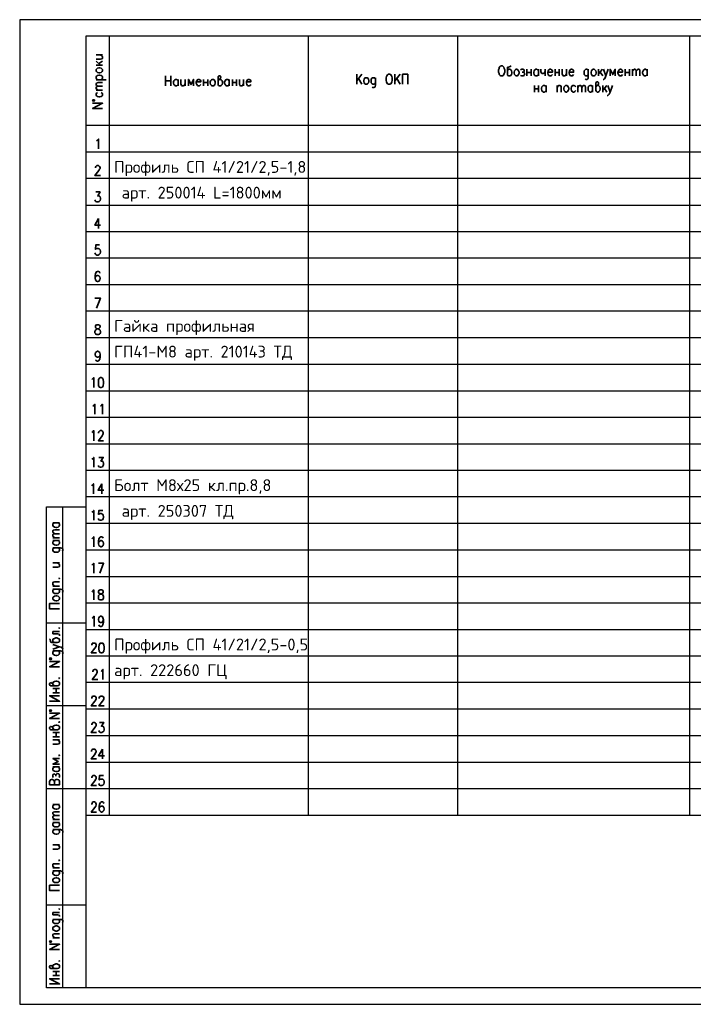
# Model space of a CAD drawing. Header units: millimetres. Extents: x -2 to 2563, y -5 to 295.
# Tile 6 of 13: x 854 to 1060, y -5 to 295. Entities that reach past the tile are written whole.
import ezdxf

# ---------------------------------------------------------------- set-up
doc = ezdxf.new("R2010")
doc.units = ezdxf.units.MM
doc.layers.add('Cont', color=6, linetype='Continuous')
doc.styles.add('Isocpeur', font='isocpeur.ttf')

msp = doc.modelspace()

# ---------------------------------------------------------------- linework, layer by layer
at = {"color": 7, "linetype": 'Continuous', "lineweight": 25}
for p, q in [((854.48, 295.21), (854.48, -4.57)), ((1278.51, 295.21), (854.48, 295.21)), ((1273.53, 254.84), (874.66, 254.84)), ((1273.53, 246.81), (874.66, 246.81)), ((1273.53, 238.68), (874.66, 238.68)), ((1273.53, 230.64), (874.66, 230.64)), ((1273.53, 222.6), (874.66, 222.6)), ((1273.53, 214.48), (874.66, 214.48)), ((1273.53, 206.44), (874.66, 206.44)), ((1273.53, 198.31), (874.66, 198.31)), ((1273.53, 190.27), (874.66, 190.27)), ((1273.53, 182.15), (874.66, 182.15)), ((1273.53, 174.11), (874.66, 174.11)), ((1273.53, 165.98), (874.66, 165.98)), ((1273.53, 157.94), (874.66, 157.94)), ((1273.53, 149.91), (874.66, 149.91)), ((1273.53, 141.78), (874.66, 141.78)), ((1273.53, 133.74), (874.66, 133.74)), ((1273.53, 125.62), (874.66, 125.62)), ((1273.53, 117.58), (874.66, 117.58)), ((1273.53, 109.45), (874.66, 109.45)), ((1273.53, 101.41), (874.66, 101.41)), ((1273.53, 93.37), (874.66, 93.37)), ((1273.53, 85.25), (874.66, 85.25)), ((1273.53, 77.21), (874.66, 77.21)), ((1273.53, 69.08), (874.66, 69.08)), ((1273.53, 61.04), (874.66, 61.04)), ((854.48, -4.57), (1278.51, -4.57))]:
    msp.add_line(p, q, dxfattribs=at)
at = {"color": 7, "linetype": 'Continuous', "lineweight": 35}
for p, q in [((877.72, 284.47), (879.73, 284.47)), ((877.72, 282.54), (879.12, 281.32)), ((878.59, 281.84), (879.73, 282.63)), ((877.72, 281.32), (879.73, 281.32)), ((1008.87, 280.1), (1008.87, 278.09)), ((1008.87, 279.14), (1010.18, 279.14)), ((1010.18, 280.1), (1010.18, 278.09)), ((1012.37, 280.1), (1012.37, 278.09)), ((1014.46, 280.1), (1014.46, 278.09)), ((1017.44, 280.1), (1017.44, 278.09)), ((1017.44, 279.14), (1018.75, 279.14)), ((1018.75, 280.1), (1018.75, 278.09)), ((1020.93, 280.1), (1020.93, 278.09)), ((1030.72, 280.1), (1030.72, 278.09)), ((1031.85, 280.1), (1030.72, 278.7)), ((1031.15, 279.22), (1032.03, 278.09)), ((1038.84, 280.1), (1038.84, 278.09)), ((1038.84, 279.14), (1040.07, 279.14)), ((1040.07, 280.1), (1040.07, 278.09)), ((1041.03, 280.1), (1041.03, 278.09)), ((1045.48, 280.1), (1045.48, 278.09)), ((877.72, 276.95), (880.78, 276.95)), ((898.87, 278.09), (898.87, 275.03)), ((898.87, 276.6), (900.53, 276.6)), ((900.53, 275.03), (900.53, 278.09)), ((902.71, 277.04), (902.71, 275.03)), ((904.89, 277.04), (904.89, 275.03)), ((910.4, 277.04), (910.4, 275.03)), ((910.4, 276.08), (911.71, 276.08)), ((911.71, 277.04), (911.71, 275.03)), ((918.26, 277.04), (918.26, 275.03)), ((919.22, 277.04), (919.22, 275.03)), ((919.22, 276.08), (920.45, 276.08)), ((920.45, 277.04), (920.45, 275.03)), ((922.63, 277.04), (922.63, 275.03)), ((958.63, 278.61), (957.06, 276.6)), ((957.06, 278.61), (957.06, 275.55)), ((958.63, 275.55), (957.58, 277.3)), ((970.34, 278.61), (968.68, 276.6)), ((968.68, 278.61), (968.68, 275.55)), ((970.34, 275.55), (969.29, 277.3)), ((877.72, 273.72), (879.73, 273.72)), ((1011.23, 275.2), (1011.23, 273.19)), ((1011.23, 274.15), (1012.45, 274.15)), ((1012.45, 275.2), (1012.45, 273.19)), ((1014.73, 275.2), (1014.73, 273.19)), ((1018.05, 275.2), (1018.05, 273.19)), ((1024.34, 275.2), (1024.34, 273.19)), ((1028.88, 275.2), (1028.88, 273.19)), ((1032.03, 275.2), (1032.03, 273.19)), ((1033.16, 275.2), (1032.03, 273.72)), ((1032.46, 274.33), (1033.25, 273.19)), ((878.51, 234.66), (878.51, 231.6)), ((879.47, 153.93), (879.47, 150.87)), ((864.61, 142.04), (866.62, 142.04)), ((864.61, 137.5), (866.62, 137.5)), ((864.61, 136.63), (866.62, 136.63)), ((864.61, 129.81), (866.62, 129.81)), ((864.61, 122.73), (866.62, 122.73)), ((864.61, 108.93), (866.62, 108.93)), ((864.61, 91.54), (866.62, 91.54)), ((864.61, 90.23), (866.62, 90.23)), ((865.58, 90.23), (865.58, 91.54)), ((864.61, 78.17), (866.62, 78.17)), ((865.58, 76.86), (865.58, 78.17)), ((864.61, 76.86), (866.62, 76.86)), ((864.61, 75.99), (866.62, 75.99)), ((879.64, 73.1), (879.64, 70.13)), ((864.61, 67.69), (866.62, 67.69)), ((864.61, 56.24), (866.62, 56.24)), ((864.61, 51.7), (866.62, 51.7)), ((864.61, 50.82), (866.62, 50.82)), ((864.61, 44.01), (866.62, 44.01)), ((864.61, 36.93), (866.62, 36.93)), ((864.61, 23.39), (866.62, 23.39)), ((864.61, 15.7), (866.62, 15.7)), ((864.61, 5.39), (866.62, 5.39)), ((864.61, 4.16), (866.62, 4.16)), ((865.58, 4.16), (865.58, 5.39))]:
    msp.add_line(p, q, dxfattribs=at)
for points in [[(877.72, 283.24), (879.12, 283.24), (879.56, 283.33), (879.73, 283.59), (879.73, 283.94), (879.56, 284.12), (879.12, 284.47)], [(1004.07, 281.15), (1003.8, 280.97), (1003.28, 280.8), (1003.02, 280.71), (1002.93, 280.36), (1002.93, 278.7), (1003.02, 278.35), (1003.11, 278.26), (1003.37, 278.09), (1003.72, 278.09), (1003.98, 278.26), (1004.15, 278.52), (1004.33, 278.96), (1004.33, 279.22), (1004.15, 279.66), (1004.07, 279.83), (1003.98, 279.92), (1003.72, 280.1), (1003.37, 280.1), (1003.11, 279.92), (1002.93, 279.66)], [(1006.95, 279.92), (1007.3, 280.1), (1007.65, 280.1), (1008, 279.92), (1008.09, 279.66), (1008, 279.4), (1007.74, 279.22), (1007.39, 279.22)], [(1007.74, 279.22), (1008, 279.14), (1008.09, 278.96), (1008.26, 278.7), (1008.09, 278.35), (1008, 278.26), (1007.74, 278.09), (1007.3, 278.09), (1006.95, 278.26)], [(1012.37, 278.52), (1012.11, 278.26), (1011.93, 278.09), (1011.58, 278.09), (1011.32, 278.26), (1011.23, 278.35), (1011.14, 278.52), (1010.97, 278.96), (1010.97, 279.22), (1011.14, 279.66), (1011.32, 279.92), (1011.58, 280.1), (1011.93, 280.1), (1012.11, 279.92), (1012.37, 279.66)], [(1013.15, 280.1), (1013.15, 279.4), (1013.33, 278.96), (1013.5, 278.79), (1013.85, 278.79), (1014.11, 278.96), (1014.46, 279.4)], [(1015.25, 279.22), (1016.65, 279.22), (1016.65, 279.57), (1016.56, 279.83), (1016.39, 279.92), (1016.21, 280.1), (1015.86, 280.1), (1015.6, 279.92), (1015.34, 279.66), (1015.25, 279.22), (1015.25, 278.96), (1015.34, 278.52), (1015.6, 278.26), (1015.86, 278.09), (1016.21, 278.09), (1016.39, 278.26), (1016.65, 278.52)], [(1019.62, 280.1), (1019.62, 278.7), (1019.79, 278.26), (1019.97, 278.09), (1020.32, 278.09), (1020.58, 278.26), (1020.93, 278.7)], [(1021.72, 279.22), (1023.11, 279.22), (1023.11, 279.57), (1023.03, 279.83), (1022.85, 279.92), (1022.68, 280.1), (1022.33, 280.1), (1022.07, 279.92), (1021.8, 279.66), (1021.72, 279.22), (1021.72, 278.96), (1021.8, 278.52), (1022.07, 278.26), (1022.33, 278.09), (1022.68, 278.09), (1022.85, 278.26), (1023.11, 278.52)], [(1027.57, 279.66), (1027.48, 279.83), (1027.4, 279.92), (1027.13, 280.1), (1026.78, 280.1), (1026.61, 279.92), (1026.35, 279.66), (1026.26, 279.22), (1026.26, 278.96), (1026.35, 278.52), (1026.61, 278.26), (1026.78, 278.09), (1027.13, 278.09), (1027.4, 278.26), (1027.57, 278.52)], [(1027.57, 280.1), (1027.57, 277.82), (1027.48, 277.39), (1027.4, 277.21), (1027.13, 277.04), (1026.78, 277.04), (1026.61, 277.21)], [(1032.2, 280.1), (1032.9, 278.09), (1033.6, 280.1)], [(1035.78, 278.09), (1035.78, 280.1), (1035, 278.52), (1034.21, 280.1), (1034.21, 278.09)], [(1036.57, 279.22), (1037.97, 279.22), (1037.97, 279.57), (1037.88, 279.83), (1037.79, 279.92), (1037.53, 280.1), (1037.18, 280.1), (1036.92, 279.92), (1036.75, 279.66), (1036.57, 279.22), (1036.57, 278.96), (1036.75, 278.52), (1036.92, 278.26), (1037.18, 278.09), (1037.53, 278.09), (1037.79, 278.26), (1037.97, 278.52)], [(1041.03, 279.57), (1041.38, 279.92), (1041.55, 280.1), (1041.81, 280.1), (1042.08, 279.92), (1042.16, 279.57), (1042.16, 278.09)], [(1042.16, 279.57), (1042.51, 279.92), (1042.69, 280.1), (1042.95, 280.1), (1043.21, 279.92), (1043.3, 279.57), (1043.3, 278.09)], [(1045.48, 278.52), (1045.22, 278.26), (1045.05, 278.09), (1044.7, 278.09), (1044.43, 278.26), (1044.35, 278.35), (1044.26, 278.52), (1044.08, 278.96), (1044.08, 279.22), (1044.26, 279.66), (1044.43, 279.92), (1044.7, 280.1), (1045.05, 280.1), (1045.22, 279.92), (1045.48, 279.66)], [(878.16, 276.95), (877.9, 277.21), (877.72, 277.48), (877.72, 277.82), (877.9, 278), (878.16, 278.26), (878.59, 278.35), (878.86, 278.35), (879.29, 278.26), (879.56, 278), (879.73, 277.82), (879.73, 277.48), (879.56, 277.21), (879.29, 276.95)], [(878.33, 274.94), (877.9, 275.2), (877.72, 275.47), (877.72, 275.73), (877.9, 275.9), (878.33, 276.08), (879.73, 276.08)], [(902.71, 275.47), (902.45, 275.2), (902.27, 275.03), (901.92, 275.03), (901.66, 275.2), (901.57, 275.38), (901.4, 275.47), (901.31, 275.9), (901.31, 276.25), (901.4, 276.6), (901.66, 276.95), (901.92, 277.04), (902.27, 277.04), (902.45, 276.95), (902.71, 276.6)], [(903.58, 277.04), (903.58, 275.64), (903.76, 275.2), (903.93, 275.03), (904.28, 275.03), (904.55, 275.2), (904.89, 275.64)], [(907.43, 275.03), (907.43, 277.04), (906.64, 275.47), (905.86, 277.04), (905.86, 275.03)], [(908.22, 276.25), (909.61, 276.25), (909.61, 276.51), (909.53, 276.78), (909.35, 276.95), (909.18, 277.04), (908.83, 277.04), (908.56, 276.95), (908.39, 276.6), (908.22, 276.25), (908.22, 275.9), (908.39, 275.47), (908.56, 275.2), (908.83, 275.03), (909.18, 275.03), (909.35, 275.2), (909.61, 275.47)], [(914.86, 276.6), (915.03, 276.95), (915.29, 277.04), (915.64, 277.39), (915.73, 277.65), (915.64, 277.91), (915.47, 278.09), (915.12, 278.09), (914.94, 277.91), (914.86, 277.82), (914.86, 275.64), (914.94, 275.38), (915.03, 275.2), (915.29, 275.03), (915.64, 275.03), (915.82, 275.2), (916.08, 275.47), (916.17, 275.9), (916.17, 276.25), (916.08, 276.6), (915.82, 276.95), (915.64, 277.04), (915.29, 277.04)], [(918.26, 275.47), (918.09, 275.2), (917.83, 275.03), (917.48, 275.03), (917.21, 275.2), (917.13, 275.38), (917.04, 275.47), (916.87, 275.9), (916.87, 276.25), (917.04, 276.6), (917.21, 276.95), (917.48, 277.04), (917.83, 277.04), (918.09, 276.95), (918.26, 276.6)], [(921.41, 277.04), (921.41, 275.64), (921.5, 275.2), (921.76, 275.03), (922.11, 275.03), (922.28, 275.2), (922.63, 275.64)], [(923.51, 276.25), (924.82, 276.25), (924.82, 276.51), (924.73, 276.78), (924.64, 276.95), (924.38, 277.04), (924.03, 277.04), (923.86, 276.95), (923.59, 276.6), (923.51, 276.25), (923.51, 275.9), (923.59, 275.47), (923.86, 275.2), (924.03, 275.03), (924.38, 275.03), (924.64, 275.2), (924.82, 275.47)], [(962.83, 277.13), (962.65, 277.3), (962.56, 277.48), (962.3, 277.56), (961.95, 277.56), (961.78, 277.48), (961.51, 277.13), (961.43, 276.69), (961.43, 276.43), (961.51, 275.99), (961.78, 275.73), (961.95, 275.55), (962.3, 275.55), (962.56, 275.73), (962.83, 275.99)], [(962.83, 277.56), (962.83, 275.29), (962.65, 274.85), (962.56, 274.68), (962.3, 274.59), (961.95, 274.59), (961.78, 274.68)], [(971.04, 275.55), (971.04, 278.61), (972.61, 278.61), (972.61, 275.55)], [(1029.84, 274.77), (1030.02, 275.03), (1030.28, 275.2), (1030.63, 275.47), (1030.72, 275.82), (1030.63, 276.08), (1030.45, 276.25), (1030.1, 276.25), (1029.93, 276.08), (1029.84, 275.9), (1029.84, 273.72), (1029.93, 273.46), (1030.02, 273.37), (1030.28, 273.19), (1030.63, 273.19), (1030.8, 273.37), (1031.07, 273.63), (1031.15, 274.07), (1031.15, 274.33), (1031.07, 274.77), (1030.8, 275.03), (1030.63, 275.2), (1030.28, 275.2)], [(1032.9, 278.09), (1032.73, 277.48), (1032.46, 277.21), (1032.2, 277.04), (1032.11, 277.04)], [(878.33, 273.72), (877.9, 274.07), (877.72, 274.33), (877.72, 274.59), (877.9, 274.77), (878.33, 274.94), (879.73, 274.94)], [(878.16, 273.02), (877.9, 272.84), (877.72, 272.58), (877.72, 272.23), (877.9, 272.06), (878.16, 271.8), (878.59, 271.71), (878.86, 271.71), (879.29, 271.8), (879.56, 272.06), (879.73, 272.23), (879.73, 272.58), (879.56, 272.84), (879.29, 273.02)], [(1014.73, 273.63), (1014.46, 273.37), (1014.2, 273.19), (1013.85, 273.19), (1013.68, 273.37), (1013.5, 273.46), (1013.42, 273.63), (1013.33, 274.07), (1013.33, 274.33), (1013.42, 274.77), (1013.68, 275.03), (1013.85, 275.2), (1014.2, 275.2), (1014.46, 275.03), (1014.73, 274.77)], [(1018.05, 274.59), (1018.4, 275.03), (1018.57, 275.2), (1018.92, 275.2), (1019.18, 275.03), (1019.27, 274.77), (1019.27, 273.19)], [(1023.73, 274.77), (1023.46, 275.03), (1023.2, 275.2), (1022.85, 275.2), (1022.68, 275.03), (1022.42, 274.77), (1022.33, 274.33), (1022.33, 274.07), (1022.42, 273.63), (1022.68, 273.37), (1022.85, 273.19), (1023.2, 273.19), (1023.46, 273.37), (1023.73, 273.63)], [(1024.34, 274.59), (1024.69, 275.03), (1024.95, 275.2), (1025.21, 275.2), (1025.39, 275.03), (1025.56, 274.59), (1025.56, 273.19)], [(1025.56, 274.59), (1025.91, 275.03), (1026.09, 275.2), (1026.35, 275.2), (1026.61, 275.03), (1026.7, 274.59), (1026.7, 273.19)], [(1028.88, 273.63), (1028.62, 273.37), (1028.44, 273.19), (1028.09, 273.19), (1027.83, 273.37), (1027.75, 273.46), (1027.57, 273.63), (1027.48, 274.07), (1027.48, 274.33), (1027.57, 274.77), (1027.83, 275.03), (1028.09, 275.2), (1028.44, 275.2), (1028.62, 275.03), (1028.88, 274.77)], [(1034.21, 273.19), (1033.95, 272.58), (1033.69, 272.32), (1033.51, 272.15), (1033.34, 272.15)], [(1033.51, 275.2), (1034.21, 273.19), (1034.91, 275.2)], [(879.73, 268.21), (876.67, 268.21), (879.73, 269.79), (876.67, 269.79)], [(877.9, 258.34), (878.16, 258.51), (878.51, 258.86), (878.51, 255.89)], [(877.55, 250.13), (877.55, 250.21), (877.63, 250.56), (877.72, 250.65), (877.98, 250.83), (878.42, 250.83), (878.68, 250.65), (878.77, 250.56), (878.94, 250.21), (878.94, 249.95), (878.77, 249.69), (878.59, 249.25), (877.37, 247.77), (879.03, 247.77)], [(877.63, 242.79), (878.94, 242.79), (878.25, 241.56), (878.59, 241.56), (878.77, 241.48), (878.94, 241.3), (879.03, 240.86), (879.03, 240.6), (878.94, 240.17), (878.68, 239.9), (878.33, 239.73), (877.98, 239.73), (877.63, 239.9), (877.55, 239.99), (877.37, 240.34)], [(878.51, 234.66), (877.37, 232.65), (879.12, 232.65)], [(878.77, 226.62), (877.63, 226.62), (877.55, 225.31), (877.63, 225.49), (877.98, 225.57), (878.33, 225.57), (878.68, 225.49), (878.94, 225.14), (879.03, 224.7), (879.03, 224.44), (878.94, 224), (878.68, 223.74), (878.33, 223.56), (877.98, 223.56), (877.63, 223.74), (877.55, 223.83), (877.37, 224.18)], [(878.86, 218.06), (878.77, 218.41), (878.42, 218.5), (878.16, 218.5), (877.81, 218.41), (877.55, 217.97), (877.46, 217.19), (877.46, 216.49), (877.55, 215.96), (877.81, 215.61), (878.16, 215.53), (878.25, 215.53), (878.59, 215.61), (878.86, 215.96), (878.94, 216.4), (878.94, 216.49), (878.86, 216.92), (878.59, 217.19), (878.25, 217.36), (878.16, 217.36), (877.81, 217.19), (877.55, 216.92), (877.46, 216.49)], [(877.9, 207.4), (879.03, 210.46), (877.37, 210.46)], [(878.94, 193.24), (878.86, 192.81), (878.59, 192.55), (878.25, 192.46), (878.16, 192.46), (877.81, 192.55), (877.55, 192.81), (877.46, 193.24), (877.46, 193.42), (877.55, 193.86), (877.81, 194.12), (878.16, 194.29), (878.25, 194.29), (878.59, 194.12), (878.86, 193.86), (878.94, 193.24), (878.94, 192.55), (878.86, 191.85), (878.59, 191.41), (878.25, 191.24), (878.07, 191.24), (877.72, 191.41), (877.55, 191.67)], [(876.41, 185.64), (876.67, 185.82), (877.02, 186.25), (877.02, 183.2)], [(876.76, 177.6), (877.02, 177.69), (877.37, 178.13), (877.37, 175.07)], [(879.12, 177.6), (879.29, 177.69), (879.64, 178.13), (879.64, 175.07)], [(876.41, 169.48), (876.67, 169.65), (877.02, 170.09), (877.02, 167.03)], [(878.51, 169.3), (878.51, 169.48), (878.59, 169.74), (878.77, 169.92), (878.94, 170.09), (879.47, 170.09), (879.64, 169.92), (879.82, 169.74), (879.91, 169.48), (879.91, 169.22), (879.82, 168.87), (879.56, 168.52), (878.42, 167.03), (879.99, 167.03)], [(876.41, 161.44), (876.67, 161.53), (877.02, 161.96), (877.02, 158.99)], [(878.59, 161.96), (879.91, 161.96), (879.21, 160.83), (879.56, 160.83), (879.82, 160.65), (879.91, 160.57), (879.99, 160.13), (879.99, 159.78), (879.91, 159.43), (879.64, 159.08), (879.29, 158.99), (878.94, 158.99), (878.59, 159.08), (878.51, 159.26), (878.42, 159.52)], [(876.41, 153.31), (876.58, 153.49), (876.93, 153.93), (876.93, 150.87)], [(879.47, 153.93), (878.33, 151.92), (880.08, 151.92)], [(876.41, 145.28), (876.67, 145.36), (877.02, 145.8), (877.02, 142.83)], [(879.82, 145.8), (878.59, 145.8), (878.51, 144.58), (878.59, 144.66), (878.94, 144.84), (879.29, 144.84), (879.64, 144.66), (879.91, 144.4), (879.99, 143.96), (879.99, 143.7), (879.91, 143.27), (879.64, 142.92), (879.29, 142.83), (878.94, 142.83), (878.59, 142.92), (878.51, 143.09), (878.42, 143.35)], [(866.19, 142.04), (866.45, 141.78), (866.62, 141.61), (866.62, 141.26), (866.45, 140.99), (866.36, 140.91), (866.19, 140.73), (865.75, 140.64), (865.49, 140.64), (865.05, 140.73), (864.7, 140.99), (864.61, 141.26), (864.61, 141.61), (864.7, 141.78), (865.05, 142.04)], [(865.14, 138.72), (864.7, 139.07), (864.61, 139.25), (864.61, 139.51), (864.7, 139.77), (865.14, 139.86), (866.62, 139.86)], [(865.14, 137.5), (864.7, 137.85), (864.61, 138.11), (864.61, 138.37), (864.7, 138.55), (865.14, 138.72), (866.62, 138.72)], [(866.19, 136.63), (866.45, 136.36), (866.62, 136.19), (866.62, 135.84), (866.45, 135.58), (866.36, 135.49), (866.19, 135.31), (865.75, 135.23), (865.49, 135.23), (865.05, 135.31), (864.7, 135.58), (864.61, 135.84), (864.61, 136.19), (864.7, 136.36), (865.05, 136.63)], [(876.41, 137.15), (876.67, 137.32), (877.02, 137.76), (877.02, 134.7)], [(879.91, 137.32), (879.82, 137.59), (879.47, 137.76), (879.21, 137.76), (878.86, 137.59), (878.59, 137.15), (878.51, 136.45), (878.51, 135.75), (878.59, 135.14), (878.86, 134.88), (879.21, 134.7), (879.29, 134.7), (879.64, 134.88), (879.91, 135.14), (879.99, 135.58), (879.99, 135.75), (879.91, 136.19), (879.64, 136.45), (879.29, 136.63), (879.21, 136.63), (878.86, 136.45), (878.59, 136.19), (878.51, 135.75)], [(865.05, 134.44), (864.88, 134.27), (864.7, 134.18), (864.61, 134), (864.61, 133.65), (864.7, 133.39), (865.05, 133.13), (865.49, 133.04), (865.75, 133.04), (866.19, 133.13), (866.45, 133.39), (866.62, 133.65), (866.62, 134), (866.45, 134.18), (866.19, 134.44)], [(864.61, 134.44), (866.89, 134.44), (867.32, 134.27), (867.5, 134.18), (867.59, 134), (867.59, 133.65), (867.5, 133.39)], [(864.61, 128.5), (866.01, 128.5), (866.45, 128.67), (866.62, 128.85), (866.62, 129.2), (866.45, 129.46), (866.01, 129.81)], [(876.41, 129.11), (876.67, 129.29), (877.02, 129.72), (877.02, 126.66)], [(878.86, 126.66), (879.99, 129.72), (878.42, 129.72)], [(865.14, 122.73), (864.7, 123.08), (864.61, 123.34), (864.61, 123.69), (864.7, 123.96), (865.05, 124.04), (866.62, 124.04)], [(865.05, 121.86), (864.88, 121.77), (864.7, 121.6), (864.61, 121.42), (864.61, 121.07), (864.7, 120.81), (865.05, 120.55), (865.49, 120.46), (865.75, 120.46), (866.19, 120.55), (866.45, 120.81), (866.62, 121.07), (866.62, 121.42), (866.45, 121.6), (866.19, 121.86)], [(864.61, 121.86), (866.89, 121.86), (867.32, 121.77), (867.5, 121.6), (867.59, 121.42), (867.59, 121.07), (867.5, 120.81)], [(876.41, 120.98), (876.67, 121.16), (877.02, 121.6), (877.02, 118.54)], [(866.62, 115.83), (863.57, 115.83), (863.57, 117.49), (866.62, 117.49)], [(876.5, 112.95), (876.76, 113.12), (877.11, 113.56), (877.11, 110.5)], [(879.99, 112.51), (879.82, 112.07), (879.64, 111.81), (879.29, 111.64), (879.12, 111.64), (878.77, 111.81), (878.59, 112.07), (878.42, 112.51), (878.42, 112.68), (878.59, 113.12), (878.77, 113.38), (879.12, 113.56), (879.29, 113.56), (879.64, 113.38), (879.82, 113.12), (879.99, 112.51), (879.99, 111.81), (879.82, 111.11), (879.64, 110.67), (879.29, 110.5), (879.03, 110.5), (878.68, 110.67), (878.59, 110.94)], [(864.61, 108.93), (864.61, 108.23), (866.01, 108.23), (866.45, 108.14), (866.62, 107.88), (866.62, 107.62)], [(863.57, 106.74), (863.74, 106.48), (863.83, 105.96), (864, 105.69), (864.26, 105.61), (866.01, 105.61), (866.36, 105.69), (866.45, 105.78), (866.62, 106.04), (866.62, 106.39), (866.45, 106.66), (866.19, 106.83), (865.75, 107), (865.49, 107), (865.05, 106.83), (864.88, 106.74), (864.7, 106.66), (864.61, 106.39), (864.61, 106.04), (864.7, 105.78), (865.05, 105.61)], [(864.61, 103.6), (866.62, 104.3), (864.61, 105)], [(876.41, 104.73), (876.41, 104.91), (876.5, 105.17), (876.58, 105.34), (876.85, 105.43), (877.28, 105.43), (877.55, 105.34), (877.63, 105.17), (877.72, 104.91), (877.72, 104.56), (877.63, 104.3), (877.37, 103.86), (876.24, 102.46), (877.9, 102.46)], [(865.05, 103.07), (864.88, 102.9), (864.7, 102.81), (864.61, 102.55), (864.61, 102.2), (864.7, 102.02), (865.05, 101.76), (865.49, 101.67), (865.75, 101.67), (866.19, 101.76), (866.45, 102.02), (866.62, 102.2), (866.62, 102.55), (866.45, 102.81), (866.19, 103.07)], [(864.61, 103.07), (866.89, 103.07), (867.32, 102.9), (867.5, 102.81), (867.59, 102.55), (867.59, 102.2), (867.5, 102.02)], [(866.62, 104.3), (867.15, 104.12), (867.5, 103.86), (867.59, 103.6), (867.59, 103.51)], [(866.62, 98.18), (863.57, 98.18), (866.62, 99.84), (863.57, 99.84)], [(876.76, 96.69), (876.76, 96.78), (876.85, 97.04), (876.93, 97.22), (877.2, 97.39), (877.63, 97.39), (877.9, 97.22), (877.98, 97.04), (878.07, 96.78), (878.07, 96.52), (877.98, 96.26), (877.72, 95.82), (876.58, 94.34), (878.25, 94.34)], [(879.29, 96.78), (879.47, 96.96), (879.82, 97.39), (879.82, 94.34)], [(865.05, 92.41), (864.7, 92.68), (864.61, 92.85), (864.26, 93.2), (864, 93.37), (863.74, 93.2), (863.57, 93.11), (863.57, 92.76), (863.74, 92.5), (863.83, 92.41), (866.01, 92.41), (866.36, 92.5), (866.45, 92.68), (866.62, 92.85), (866.62, 93.2), (866.45, 93.46), (866.19, 93.72), (865.75, 93.81), (865.49, 93.81), (865.05, 93.72), (864.7, 93.46), (864.61, 93.2), (864.61, 92.85)], [(863.57, 87.69), (866.62, 87.69), (863.57, 89.35), (866.62, 89.35)], [(876.41, 88.57), (876.41, 88.74), (876.5, 89.01), (876.58, 89.18), (876.85, 89.27), (877.28, 89.27), (877.55, 89.18), (877.63, 89.01), (877.72, 88.74), (877.72, 88.39), (877.63, 88.13), (877.37, 87.69), (876.24, 86.3), (877.9, 86.3)], [(878.68, 88.57), (878.68, 88.74), (878.77, 89.01), (878.94, 89.18), (879.12, 89.27), (879.64, 89.27), (879.82, 89.18), (879.99, 89.01), (880.08, 88.74), (880.08, 88.39), (879.99, 88.13), (879.73, 87.69), (878.59, 86.3), (880.17, 86.3)], [(866.62, 82.45), (863.57, 82.45), (866.62, 84.02), (863.57, 84.02)], [(876.41, 80.53), (876.41, 80.62), (876.5, 80.97), (876.58, 81.05), (876.85, 81.23), (877.28, 81.23), (877.55, 81.05), (877.63, 80.97), (877.72, 80.62), (877.72, 80.36), (877.63, 80.09), (877.37, 79.66), (876.24, 78.17), (877.9, 78.17)], [(878.77, 81.23), (880.08, 81.23), (879.38, 80.09), (879.73, 80.09), (879.99, 79.92), (880.08, 79.74), (880.17, 79.31), (880.17, 79.04), (880.08, 78.61), (879.82, 78.35), (879.47, 78.17), (879.12, 78.17), (878.77, 78.35), (878.68, 78.52), (878.59, 78.78)], [(865.05, 79.04), (864.7, 79.31), (864.61, 79.57), (864.26, 79.92), (864, 80.01), (863.74, 79.92), (863.57, 79.74), (863.57, 79.39), (863.74, 79.22), (863.83, 79.04), (866.01, 79.04), (866.36, 79.22), (866.45, 79.31), (866.62, 79.57), (866.62, 79.92), (866.45, 80.09), (866.19, 80.36), (865.75, 80.44), (865.49, 80.44), (865.05, 80.36), (864.7, 80.09), (864.61, 79.92), (864.61, 79.57)], [(864.61, 74.68), (866.01, 74.68), (866.45, 74.76), (866.62, 75.03), (866.62, 75.37), (866.45, 75.64), (866.01, 75.99)], [(876.32, 72.4), (876.32, 72.58), (876.41, 72.84), (876.58, 73.02), (876.76, 73.1), (877.28, 73.1), (877.46, 73.02), (877.55, 72.84), (877.72, 72.58), (877.72, 72.32), (877.55, 71.97), (877.37, 71.53), (876.24, 70.13), (877.81, 70.13)], [(879.64, 73.1), (878.51, 71.09), (880.25, 71.09)], [(879.64, 73.1), (878.51, 71.09), (880.25, 71.09)], [(866.62, 70.22), (864.61, 70.22), (866.19, 69.35), (864.61, 68.56), (866.62, 68.56)], [(866.19, 67.69), (866.45, 67.42), (866.62, 67.16), (866.62, 66.81), (866.45, 66.64), (866.36, 66.46), (866.19, 66.37), (865.75, 66.29), (865.49, 66.29), (865.05, 66.37), (864.7, 66.64), (864.61, 66.81), (864.61, 67.16), (864.7, 67.42), (865.05, 67.69)], [(863.57, 63.23), (863.57, 62.27), (866.62, 62.27), (866.62, 63.23), (866.45, 63.58), (866.36, 63.75), (866.01, 63.84), (865.58, 63.84), (865.31, 63.75), (865.14, 63.58), (865.05, 63.23), (865.05, 62.27)], [(863.57, 63.23), (863.74, 63.58), (863.83, 63.75), (864.18, 63.84), (864.44, 63.84), (864.7, 63.75), (864.88, 63.58), (865.05, 63.23)], [(864.7, 64.45), (864.61, 64.8), (864.61, 65.15), (864.7, 65.41), (865.05, 65.59), (865.31, 65.41), (865.49, 65.24), (865.49, 64.89)], [(865.49, 65.24), (865.58, 65.41), (865.75, 65.59), (866.01, 65.68), (866.36, 65.59), (866.45, 65.41), (866.62, 65.24), (866.62, 64.8), (866.45, 64.45)], [(876.41, 64.37), (876.41, 64.45), (876.5, 64.8), (876.58, 64.89), (876.85, 65.06), (877.28, 65.06), (877.55, 64.89), (877.63, 64.8), (877.72, 64.45), (877.72, 64.19), (877.63, 63.93), (877.37, 63.49), (876.24, 62.01), (877.9, 62.01)], [(879.99, 65.06), (878.77, 65.06), (878.68, 63.75), (878.77, 63.93), (879.12, 64.02), (879.47, 64.02), (879.82, 63.93), (880.08, 63.67), (880.17, 63.23), (880.17, 62.88), (880.08, 62.44), (879.82, 62.18), (879.47, 62.01), (879.12, 62.01), (878.77, 62.18), (878.68, 62.36), (878.59, 62.62)], [(876.41, 56.24), (876.41, 56.41), (876.5, 56.68), (876.58, 56.85), (876.85, 57.03), (877.28, 57.03), (877.55, 56.85), (877.63, 56.68), (877.72, 56.41), (877.72, 56.15), (877.63, 55.8), (877.37, 55.37), (876.24, 53.97), (877.9, 53.97)], [(880.08, 56.59), (879.99, 56.85), (879.64, 57.03), (879.38, 57.03), (879.03, 56.85), (878.77, 56.41), (878.68, 55.71), (878.68, 54.93), (878.77, 54.4), (879.03, 54.14), (879.38, 53.97), (879.47, 53.97), (879.82, 54.14), (880.08, 54.4), (880.17, 54.84), (880.17, 54.93), (880.08, 55.37), (879.82, 55.71), (879.47, 55.8), (879.38, 55.8), (879.03, 55.71), (878.77, 55.37), (878.68, 54.93)], [(866.19, 56.24), (866.45, 55.98), (866.62, 55.8), (866.62, 55.45), (866.45, 55.19), (866.36, 55.1), (866.19, 54.93), (865.75, 54.84), (865.49, 54.84), (865.05, 54.93), (864.7, 55.19), (864.61, 55.45), (864.61, 55.8), (864.7, 55.98), (865.05, 56.24)], [(865.14, 52.92), (864.7, 53.27), (864.61, 53.44), (864.61, 53.71), (864.7, 53.88), (865.14, 54.05), (866.62, 54.05)], [(865.14, 51.7), (864.7, 52.05), (864.61, 52.31), (864.61, 52.57), (864.7, 52.74), (865.14, 52.92), (866.62, 52.92)], [(866.19, 50.82), (866.45, 50.56), (866.62, 50.39), (866.62, 50.04), (866.45, 49.77), (866.36, 49.69), (866.19, 49.51), (865.75, 49.42), (865.49, 49.42), (865.05, 49.51), (864.7, 49.77), (864.61, 50.04), (864.61, 50.39), (864.7, 50.56), (865.05, 50.82)], [(865.05, 48.64), (864.88, 48.46), (864.7, 48.38), (864.61, 48.11), (864.61, 47.76), (864.7, 47.59), (865.05, 47.33), (865.49, 47.24), (865.75, 47.24), (866.19, 47.33), (866.45, 47.59), (866.62, 47.76), (866.62, 48.11), (866.45, 48.38), (866.19, 48.64)], [(864.61, 48.64), (866.89, 48.64), (867.32, 48.46), (867.5, 48.38), (867.59, 48.11), (867.59, 47.76), (867.5, 47.59)], [(864.61, 42.7), (866.01, 42.7), (866.45, 42.87), (866.62, 43.05), (866.62, 43.39), (866.45, 43.66), (866.01, 44.01)], [(865.14, 36.93), (864.7, 37.28), (864.61, 37.54), (864.61, 37.89), (864.7, 38.15), (865.05, 38.24), (866.62, 38.24)], [(865.05, 36.06), (864.88, 35.88), (864.7, 35.79), (864.61, 35.53), (864.61, 35.27), (864.7, 35.01), (865.05, 34.74), (865.49, 34.66), (865.75, 34.66), (866.19, 34.74), (866.45, 35.01), (866.62, 35.27), (866.62, 35.53), (866.45, 35.79), (866.19, 36.06)], [(864.61, 36.06), (866.89, 36.06), (867.32, 35.88), (867.5, 35.79), (867.59, 35.53), (867.59, 35.27), (867.5, 35.01)], [(866.62, 30.03), (863.57, 30.03), (863.57, 31.69), (866.62, 31.69)], [(864.61, 23.39), (864.61, 22.69), (866.01, 22.69), (866.45, 22.6), (866.62, 22.34), (866.62, 22.16)], [(865.05, 21.29), (864.88, 21.2), (864.7, 21.11), (864.61, 20.85), (864.61, 20.5), (864.7, 20.33), (865.05, 20.07), (865.49, 19.98), (865.75, 19.98), (866.19, 20.07), (866.45, 20.33), (866.62, 20.5), (866.62, 20.85), (866.45, 21.11), (866.19, 21.29)], [(864.61, 21.29), (866.89, 21.29), (867.32, 21.2), (867.5, 21.11), (867.59, 20.85), (867.59, 20.5), (867.5, 20.33)], [(865.14, 15.7), (864.7, 16.05), (864.61, 16.22), (864.61, 16.57), (864.7, 16.83), (865.05, 16.92), (866.62, 16.92)], [(866.62, 12.11), (863.57, 12.11), (866.62, 13.69), (863.57, 13.69)], [(865.05, 6.35), (864.7, 6.52), (864.61, 6.78), (864.26, 7.13), (864, 7.22), (863.74, 7.13), (863.57, 7.05), (863.57, 6.7), (863.74, 6.43), (863.83, 6.35), (866.01, 6.35), (866.36, 6.43), (866.45, 6.52), (866.62, 6.78), (866.62, 7.13), (866.45, 7.4), (866.19, 7.57), (865.75, 7.75), (865.49, 7.75), (865.05, 7.57), (864.7, 7.4), (864.61, 7.13), (864.61, 6.78)], [(863.57, 1.63), (866.62, 1.63), (863.57, 3.2), (866.62, 3.2)]]:
    msp.add_lwpolyline(points, dxfattribs=at)
for points in [[(877.72, 279.66), (877.72, 280.01), (877.9, 280.18), (878.16, 280.45), (878.59, 280.53), (878.86, 280.53), (879.29, 280.45), (879.56, 280.18), (879.73, 280.01), (879.73, 279.66), (879.56, 279.4), (879.29, 279.14), (878.86, 279.05), (878.59, 279.05), (878.16, 279.14), (877.9, 279.4)], [(1000.92, 281.15), (1001.45, 281.15), (1001.62, 280.97), (1001.88, 280.71), (1001.97, 280.36), (1002.14, 279.92), (1002.14, 279.22), (1001.97, 278.79), (1001.88, 278.52), (1001.62, 278.26), (1001.45, 278.09), (1000.92, 278.09), (1000.75, 278.26), (1000.48, 278.52), (1000.4, 278.79), (1000.22, 279.22), (1000.22, 279.92), (1000.4, 280.36), (1000.48, 280.71), (1000.75, 280.97)], [(1005.55, 280.1), (1005.9, 280.1), (1006.16, 279.92), (1006.34, 279.66), (1006.51, 279.22), (1006.51, 278.96), (1006.34, 278.52), (1006.16, 278.26), (1005.9, 278.09), (1005.55, 278.09), (1005.38, 278.26), (1005.12, 278.52), (1005.03, 278.96), (1005.03, 279.22), (1005.12, 279.66), (1005.38, 279.92)], [(1028.97, 280.1), (1029.32, 280.1), (1029.58, 279.92), (1029.84, 279.66), (1029.93, 279.22), (1029.93, 278.96), (1029.84, 278.52), (1029.58, 278.26), (1029.32, 278.09), (1028.97, 278.09), (1028.79, 278.26), (1028.53, 278.52), (1028.44, 278.96), (1028.44, 279.22), (1028.53, 279.66), (1028.79, 279.92)], [(913.11, 277.04), (913.46, 277.04), (913.63, 276.95), (913.89, 276.6), (913.98, 276.25), (913.98, 275.9), (913.89, 275.47), (913.63, 275.2), (913.46, 275.03), (913.11, 275.03), (912.85, 275.2), (912.58, 275.47), (912.5, 275.9), (912.5, 276.25), (912.58, 276.6), (912.85, 276.95)], [(959.77, 277.56), (960.12, 277.56), (960.38, 277.48), (960.64, 277.13), (960.73, 276.69), (960.73, 276.43), (960.64, 275.99), (960.38, 275.73), (960.12, 275.55), (959.77, 275.55), (959.59, 275.73), (959.33, 275.99), (959.24, 276.43), (959.24, 276.69), (959.33, 277.13), (959.59, 277.48)], [(966.76, 278.61), (967.19, 278.61), (967.46, 278.44), (967.63, 278.17), (967.81, 277.91), (967.89, 277.48), (967.89, 276.69), (967.81, 276.25), (967.63, 275.99), (967.46, 275.73), (967.19, 275.55), (966.76, 275.55), (966.49, 275.73), (966.23, 275.99), (966.15, 276.25), (966.06, 276.69), (966.06, 277.48), (966.15, 277.91), (966.23, 278.17), (966.49, 278.44)], [(1020.67, 275.2), (1021.02, 275.2), (1021.28, 275.03), (1021.45, 274.77), (1021.63, 274.33), (1021.63, 274.07), (1021.45, 273.63), (1021.28, 273.37), (1021.02, 273.19), (1020.67, 273.19), (1020.49, 273.37), (1020.23, 273.63), (1020.14, 274.07), (1020.14, 274.33), (1020.23, 274.77), (1020.49, 275.03)], [(877.02, 270.83), (876.76, 270.83), (876.67, 270.66), (876.76, 270.49), (877.02, 270.4), (877.2, 270.49), (877.28, 270.66), (877.2, 270.83)], [(877.98, 202.33), (877.63, 202.24), (877.55, 201.9), (877.55, 201.63), (877.63, 201.37), (877.9, 201.2), (878.33, 201.11), (878.68, 200.93), (878.94, 200.67), (879.03, 200.32), (879.03, 199.89), (878.94, 199.62), (878.77, 199.45), (878.42, 199.36), (877.98, 199.36), (877.63, 199.45), (877.55, 199.62), (877.37, 199.89), (877.37, 200.32), (877.55, 200.67), (877.72, 200.93), (878.07, 201.11), (878.59, 201.2), (878.77, 201.37), (878.94, 201.63), (878.94, 201.9), (878.77, 202.24), (878.42, 202.33)], [(879.12, 186.25), (878.77, 186.08), (878.51, 185.64), (878.42, 184.94), (878.42, 184.51), (878.51, 183.72), (878.77, 183.37), (879.12, 183.2), (879.29, 183.2), (879.64, 183.37), (879.91, 183.72), (879.99, 184.51), (879.99, 184.94), (879.91, 185.64), (879.64, 186.08), (879.29, 186.25)], [(866.36, 125.09), (866.45, 125), (866.62, 125.09), (866.45, 125.18)], [(878.94, 121.6), (878.59, 121.42), (878.51, 121.16), (878.51, 120.9), (878.59, 120.64), (878.86, 120.46), (879.29, 120.29), (879.64, 120.2), (879.91, 119.85), (879.99, 119.59), (879.99, 119.15), (879.91, 118.89), (879.82, 118.71), (879.47, 118.54), (878.94, 118.54), (878.59, 118.71), (878.51, 118.89), (878.42, 119.15), (878.42, 119.59), (878.51, 119.85), (878.77, 120.2), (879.12, 120.29), (879.56, 120.46), (879.82, 120.64), (879.91, 120.9), (879.91, 121.16), (879.82, 121.42), (879.47, 121.6)], [(864.61, 118.89), (864.61, 119.24), (864.7, 119.41), (865.05, 119.67), (865.49, 119.76), (865.75, 119.76), (866.19, 119.67), (866.45, 119.41), (866.62, 119.24), (866.62, 118.89), (866.45, 118.63), (866.19, 118.36), (865.75, 118.28), (865.49, 118.28), (865.05, 118.36), (864.7, 118.63)], [(866.36, 109.98), (866.45, 109.89), (866.62, 109.98), (866.45, 110.06)], [(879.29, 105.43), (878.94, 105.34), (878.68, 104.91), (878.59, 104.12), (878.59, 103.68), (878.68, 102.99), (878.94, 102.55), (879.29, 102.46), (879.47, 102.46), (879.82, 102.55), (880.08, 102.99), (880.17, 103.68), (880.17, 104.12), (880.08, 104.91), (879.82, 105.34), (879.47, 105.43)], [(863.83, 100.89), (863.65, 100.8), (863.57, 100.63), (863.65, 100.45), (863.83, 100.36), (864.09, 100.45), (864.18, 100.63), (864.09, 100.8)], [(866.36, 94.77), (866.45, 94.6), (866.62, 94.77), (866.45, 94.86)], [(863.83, 85.07), (863.65, 84.99), (863.57, 84.81), (863.65, 84.64), (863.83, 84.64), (864.09, 84.64), (864.18, 84.81), (864.09, 84.99)], [(866.36, 81.4), (866.45, 81.23), (866.62, 81.4), (866.45, 81.49)], [(866.36, 71.27), (866.45, 71.09), (866.62, 71.27), (866.45, 71.36)], [(866.36, 39.29), (866.45, 39.11), (866.62, 39.29), (866.45, 39.38)], [(864.61, 33), (864.61, 33.35), (864.7, 33.61), (865.05, 33.87), (865.49, 33.96), (865.75, 33.96), (866.19, 33.87), (866.45, 33.61), (866.62, 33.35), (866.62, 33), (866.45, 32.82), (866.19, 32.56), (865.75, 32.47), (865.49, 32.47), (865.05, 32.56), (864.7, 32.82)], [(866.36, 24.43), (866.45, 24.35), (866.62, 24.43), (866.45, 24.52)], [(864.61, 18.32), (864.61, 18.67), (864.7, 18.93), (865.05, 19.1), (865.49, 19.28), (865.75, 19.28), (866.19, 19.1), (866.45, 18.93), (866.62, 18.67), (866.62, 18.32), (866.45, 18.06), (866.19, 17.88), (865.75, 17.71), (865.49, 17.71), (865.05, 17.88), (864.7, 18.06)], [(863.83, 14.74), (863.65, 14.65), (863.57, 14.47), (863.65, 14.39), (863.83, 14.3), (864.09, 14.39), (864.18, 14.47), (864.09, 14.65)], [(866.36, 8.62), (866.45, 8.53), (866.62, 8.62), (866.45, 8.71)]]:
    msp.add_lwpolyline(points, close=True, dxfattribs=at)
at = {"layer": 'Cont', "color": 7}
for p, q in [((874.66, 290.23), (874.66, 0.49)), ((1273.53, 290.23), (874.66, 290.23)), ((881.74, 290.23), (881.74, 52.92)), ((942.29, 290.23), (942.29, 52.92)), ((987.73, 290.23), (987.73, 52.92)), ((1058.41, 290.23), (1058.41, 52.92)), ((1273.53, 262.97), (874.66, 262.97)), ((862.6, 0.49), (862.6, 146.85)), ((862.6, 146.85), (874.66, 146.85)), ((867.59, 0.49), (867.59, 146.85)), ((862.6, 111.55), (874.66, 111.55)), ((874.66, 86.3), (862.6, 86.3)), ((874.66, 61.04), (862.6, 61.04)), ((1273.53, 52.92), (874.66, 52.92)), ((874.66, 25.66), (862.6, 25.66)), ((874.66, 0.49), (862.6, 0.49)), ((1273.53, 0.49), (874.66, 0.49))]:
    msp.add_line(p, q, dxfattribs=at)

# ---------------------------------------------------------------- texts
at = {"color": 7, "lineweight": 25, "char_height": 3.612, "width": 61.0731, "attachment_point": 5, "style": 'Isocpeur'}
for s, insert in [('\\A1;\\pxsm1.3,ql;Профиль СП 41/21/2,5-1,8\\P арт. 250014 L=1800мм  ', (913.74, 245.98)), ('\\A1;\\pxsm1.3,ql;Гайка профильная ГП41-М8 арт. 210143 ТД  ', (913.74, 197.57)), ('\\A1;\\pxsm1.3,ql;Болт М8х25 кл.пр.8,8\\P арт. 250307 ТД ', (913.74, 149.08)), ('\\A1;\\pxsm1.3,ql;Профиль СП 41/21/2,5-0,5\\Pарт. 222660 ГЦ', (913.74, 100.58))]:
    msp.add_mtext(s, dxfattribs=dict(at, insert=insert))

doc.saveas('drawing.dxf')
